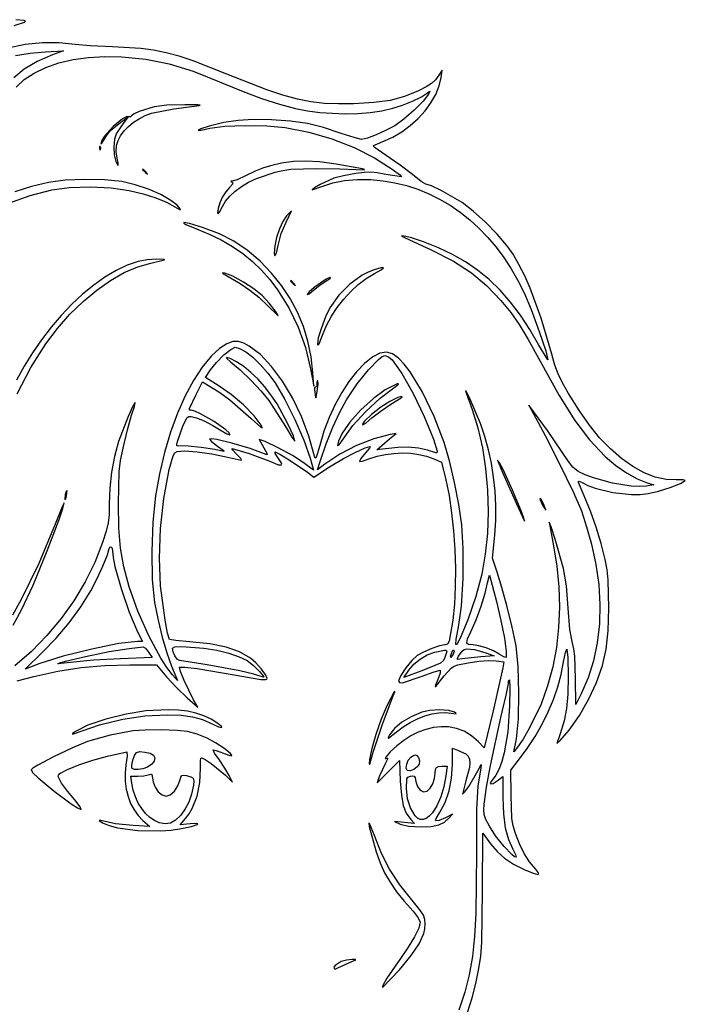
# Model space of a CAD drawing. Extents: x 25 to 612, y 50 to 799.
# Tile 7 of 7: x 471 to 612, y 591 to 799. Entities that reach past the tile are written whole.
import ezdxf

# ---------------------------------------------------------------- set-up
doc = ezdxf.new("R2010")
doc.units = 0

msp = doc.modelspace()

# ---------------------------------------------------------------- linework, layer by layer
at = {"layer": 'Layer 1', "color": 7}
for points in [[(469.51224, 798.089669), (471.668596, 798.804045), (471.888531, 799.002482), (471.628908, 799.148003), (469.836906, 799.33707)], [(565.673597, 588.793717), (566.679428, 591.908016), (567.438865, 594.909041), (568.078413, 598.099821), (568.497337, 600.758885), (568.731053, 603.656075), (568.854525, 614.609832), (568.925081, 626.780673), (570.547859, 624.558171), (571.929206, 622.895154), (573.502375, 621.493412), (575.379816, 620.257036), (577.673975, 619.090112), (579.556928, 618.303528), (580.566755, 618.062646), (580.752514, 618.147878), (580.729914, 618.370776), (580.072865, 619.231223), (578.806172, 620.747066), (577.665156, 622.520878), (576.66966, 624.519586), (575.839529, 626.710117), (575.353357, 628.375339), (575.072237, 629.951265), (574.887029, 634.859289), (574.851751, 640.186237), (576.47453, 642.267627), (578.327923, 644.788474), (579.997349, 647.346528), (581.480739, 649.936001), (582.776027, 652.551105), (583.881145, 655.186054), (584.794027, 657.835058), (585.512606, 660.492331), (586.034814, 663.152084), (586.41405, 665.101183), (586.74037, 665.833197), (586.934397, 664.073717), (587.022592, 660.118194), (586.941012, 656.315908), (586.660995, 653.2743), (586.129623, 650.603109), (585.29398, 647.912075), (584.588424, 645.830685), (585.329258, 646.500963), (587.255205, 648.686533), (589.386205, 651.788223), (591.411371, 655.306632), (593.019818, 658.742359), (594.290921, 662.352271), (595.092389, 665.819968), (595.51021, 669.691155), (595.630375, 674.511536), (595.520132, 680.54404), (595.278148, 682.657401), (594.854264, 684.883209), (594.030196, 688.228537), (592.971311, 691.696234), (591.733832, 695.11763), (590.373983, 698.324051), (589.209816, 701.208011), (589.222631, 701.418438), (589.352029, 701.469287), (589.950649, 701.181553), (591.174624, 700.537388), (592.724366, 699.963917), (596.450584, 699.086933), (600.428156, 698.666356), (602.292092, 698.663393), (603.955936, 698.81794), (606.138199, 699.338288), (608.661113, 700.149677), (610.806995, 701.000754), (611.858163, 701.640164), (611.368684, 701.772456), (609.953162, 701.745998), (607.771313, 701.814968), (605.482803, 702.324223), (603.123187, 703.251023), (600.728017, 704.572631), (598.332848, 706.26631), (595.973231, 708.309322), (593.684722, 710.678929), (591.502873, 713.352394), (589.390614, 716.417153), (587.093148, 720.090454), (585.807162, 722.338311), (584.901514, 724.209137), (584.200919, 726.093192), (583.53009, 728.380737), (581.277823, 736.058619), (578.979254, 742.363975), (577.794002, 745.048464), (576.574851, 747.445631), (575.314359, 749.574082), (574.005084, 751.452418), (571.981571, 753.822094), (569.485116, 756.360442), (566.876212, 758.720196), (564.515356, 760.55409), (560.101221, 763.080863), (558.021484, 764.071397), (556.824795, 764.469926), (555.806149, 765.05201), (553.967293, 766.480761), (551.352326, 768.482776), (548.393401, 770.537708), (545.857809, 772.306007), (545.709532, 772.646107), (546.100344, 772.830765), (549.804513, 774.453543), (551.717162, 775.554666), (553.51695, 776.872829), (555.17039, 778.367105), (556.643996, 779.996568), (557.904282, 781.720288), (558.917761, 783.497338), (559.650947, 785.286791), (560.070353, 787.047718), (560.28202, 788.635219), (559.576464, 787.576885), (558.844449, 786.57257), (558.006601, 785.786537), (556.877712, 785.066649), (555.272572, 784.260772), (552.284432, 783.037073), (549.253297, 782.223479), (545.792214, 781.740614), (541.51423, 781.509103), (538.266881, 781.472172), (535.299825, 781.597298), (532.456793, 781.920861), (529.581514, 782.479243), (526.51772, 783.308822), (523.10914, 784.44598), (514.632546, 787.788552), (507.476665, 790.587625), (504.491144, 791.572509), (501.729691, 792.321749), (499.06415, 792.865937), (496.366363, 793.235665), (490.36142, 793.574111), (485.625375, 793.768139), (482.423915, 794.068), (479.045101, 794.456745), (475.495135, 794.446134), (471.85091, 794.056838), (468.189323, 793.309527)], [(469.750365, 791.71927), (472.86749, 792.255259), (476.073911, 792.551055), (479.954469, 792.727444), (477.661412, 791.880777), (474.394357, 790.460845), (471.633318, 788.829247), (469.460977, 787.038899)], [(469.935574, 785.036883), (471.650543, 786.632446), (473.753293, 788.025023), (476.204963, 789.203453), (478.966691, 790.156574), (481.999617, 790.873223), (485.26488, 791.342239), (488.723621, 791.552459), (492.336977, 791.492721), (497.443438, 790.987807), (502.364691, 789.993414), (507.457924, 788.416938), (513.080323, 786.165773), (517.687383, 784.251401), (521.94387, 782.651222), (525.790253, 781.388387), (529.167, 780.486047), (531.712031, 779.988437), (534.346773, 779.633868), (539.728291, 779.357158), (542.39652, 779.43667), (544.997362, 779.662531), (547.491543, 780.035566), (549.839791, 780.556603), (551.839601, 781.192706), (554.011391, 782.073548), (555.931826, 783.007307), (557.177573, 783.80216), (557.680282, 784.194626), (557.38924, 783.555216), (556.255389, 782.091187), (554.324481, 780.150908), (552.135604, 778.237087), (550.227847, 776.852434), (548.282607, 775.810085), (546.254684, 774.890106), (544.458273, 774.228096), (543.207564, 773.959654), (541.606834, 774.316842), (538.868395, 775.229655), (535.129499, 776.480363), (531.684953, 777.324274), (528.127959, 777.844071), (524.051719, 778.122435), (520.214707, 778.175351), (516.98293, 777.990143), (513.995892, 777.527122), (510.8931, 776.7466), (509.119288, 776.18436), (508.555945, 775.899933), (509.196458, 775.933006), (511.034211, 776.323267), (514.186062, 776.752664), (518.521924, 776.927399), (523.10914, 776.844166), (527.015054, 776.499656), (531.983712, 775.515185), (536.892838, 774.074307), (541.590298, 772.223325), (545.923955, 770.008541), (549.905937, 767.499407), (551.227201, 766.511077), (551.638959, 766.022149), (548.322845, 766.516038), (546.507141, 766.861651), (545.121385, 767.005518), (543.748858, 766.957562), (541.972841, 766.727705), (539.322597, 766.242635), (537.280894, 765.704649), (534.418982, 764.377322), (533.19804, 763.665702), (532.69478, 763.235203), (534.740892, 763.940759), (537.096788, 764.727895), (539.59159, 765.237218), (542.2716, 765.468729), (545.183121, 765.422427), (547.741675, 765.182467), (550.254443, 764.756214), (552.716155, 764.147542), (555.121539, 763.360329), (557.465325, 762.398449), (559.742242, 761.265778), (561.947018, 759.966193), (564.074383, 758.503568), (566.119066, 756.88178), (568.075795, 755.104704), (569.9393, 753.176215), (571.70431, 751.100191), (573.365553, 748.880506), (574.917759, 746.521036), (576.355657, 744.025657), (577.673975, 741.398245), (579.136901, 737.867709), (580.857796, 733.209385), (582.247962, 729.100073), (582.7187, 727.216569), (580.813699, 730.321016), (578.893953, 733.64457), (576.885737, 736.688658), (574.779955, 739.461549), (572.567513, 741.971509), (570.239316, 744.226808), (567.786269, 746.235713), (565.199276, 748.006493), (562.469243, 749.547417), (559.481103, 750.948607), (556.291218, 752.237349), (553.544511, 753.168903), (551.885903, 753.49853), (551.643368, 753.397107), (552.273959, 753.110474), (557.953685, 750.535195), (562.684217, 748.109846), (566.482093, 745.684498), (569.711114, 742.994565), (572.735083, 739.775466), (574.834663, 737.212865), (576.593592, 734.726331), (578.504657, 731.545266), (581.060644, 726.899069), (585.081762, 719.668222), (588.438114, 714.322533), (591.562955, 710.220387), (594.889541, 706.720167), (597.121413, 704.802488), (599.383051, 703.205617), (601.611616, 701.972547), (603.744269, 701.146275), (605.190659, 700.687664), (603.532602, 700.440719), (602.116874, 700.351215), (600.395634, 700.439065), (596.428535, 701.06249), (592.415134, 702.142322), (590.636017, 702.80068), (589.13926, 703.509888), (588.01919, 704.413881), (587.05787, 705.661833), (582.612867, 712.214685), (578.697031, 717.550452), (579.649532, 715.716006), (582.130002, 711.162965), (585.258702, 704.982736), (588.122818, 699.027402), (589.809538, 695.149049), (590.925199, 691.780019), (591.961484, 688.093489), (592.907852, 683.813644), (593.499927, 679.545788), (593.740601, 675.328369), (593.63277, 671.199833), (593.179326, 667.198627), (592.383164, 663.3632), (591.247177, 659.731998), (589.77426, 656.343469), (588.610093, 654.08569), (588.574815, 659.624304), (588.398426, 664.355939), (588.197784, 665.899894), (587.904537, 667.103198), (587.397419, 670.000387), (587.022592, 674.511536), (586.621307, 679.300497), (586.034814, 682.978208), (584.279743, 689.165052), (583.425359, 691.793799), (583.000923, 692.785436), (583.882868, 687.740711), (584.615709, 683.412497), (585.042625, 679.07064), (585.165271, 674.741186), (584.985299, 670.450179), (584.504363, 666.223665), (583.724118, 662.087687), (582.646216, 658.068292), (581.272311, 654.191523), (578.824913, 649.120339), (577.467269, 646.760034), (576.298141, 645.054573), (575.486751, 644.066795), (576.015918, 646.853741), (576.446418, 651.056209), (576.575953, 656.581594), (576.407833, 662.173125), (575.945363, 666.574031), (575.138383, 670.523491), (574.093278, 674.833446), (572.968798, 678.91189), (571.923694, 682.166819), (570.971193, 685.165432), (571.465082, 690.033768), (571.637061, 693.174939), (571.650291, 696.271875), (571.50477, 699.320029), (571.200499, 702.314852), (570.737478, 705.251798), (570.115706, 708.126318), (569.335185, 710.933866), (568.395914, 713.669894), (566.138134, 718.970383), (565.32013, 720.615211), (565.202997, 720.729037), (565.362023, 720.196287), (566.632024, 716.668507), (567.861579, 712.767347), (568.822003, 708.557369), (569.508749, 704.126629), (569.917269, 699.563184), (570.043015, 694.95509), (569.88144, 690.390405), (569.427996, 685.957184), (568.678136, 681.743485), (567.39656, 677.040513), (565.701572, 672.033271), (564.119032, 668.150508), (563.534261, 667.077291), (563.322258, 666.835858), (563.174799, 666.820976), (563.276223, 667.980733), (563.774522, 670.489867), (564.375347, 674.961879), (564.718203, 680.918866), (564.756788, 687.094135), (564.4448, 692.220992), (563.830746, 696.496771), (562.919035, 701.185963), (561.835345, 705.749477), (560.705353, 709.648225), (558.594749, 715.171957), (556.097191, 720.341808), (553.487185, 724.645148), (552.225797, 726.31168), (551.039236, 727.569347), (549.728996, 728.495941), (548.441908, 728.843758), (547.095288, 728.616106), (545.606455, 727.816292), (543.840842, 726.402148), (542.13104, 724.6457), (540.499787, 722.58498), (538.969819, 720.258023), (537.563874, 717.702863), (536.304691, 714.957534), (535.215007, 712.060069), (534.317559, 709.048502), (533.572315, 706.490862), (533.379941, 706.349751), (533.223947, 706.790723), (532.032012, 711.040113), (530.441962, 715.187391), (528.535238, 719.110599), (526.393283, 722.687782), (524.097539, 725.796982), (521.729448, 728.316244), (519.370451, 730.123612), (518.219815, 730.722223), (517.101992, 731.097127), (515.906406, 731.108703), (514.57522, 730.607648), (513.07867, 729.58404), (511.386989, 728.027959), (509.404611, 725.67227), (507.520211, 722.821727), (505.755701, 719.530487), (504.132991, 715.852708), (502.673992, 711.842545), (501.400615, 707.554157), (500.334771, 703.041699), (499.49837, 698.359329), (498.909672, 692.78709), (498.678161, 686.536856), (498.803839, 680.544591), (499.286703, 675.746259), (500.027537, 671.992481), (500.900663, 668.390838), (501.866393, 665.080237), (502.885039, 662.199584), (504.119762, 659.165693), (503.061428, 660.400416), (501.877348, 661.976341), (500.626709, 663.925991), (498.082848, 668.628963), (495.744041, 673.874331), (493.924478, 679.027094), (492.772437, 683.327127), (492.063574, 687.260051), (491.711898, 691.50386), (491.631421, 696.73655), (491.776942, 703.518707), (492.063023, 705.824993), (492.583921, 708.44878), (493.527603, 712.342567), (494.418367, 715.469062), (495.000451, 717.312327), (495.159201, 718.150175), (494.647673, 717.355873), (493.659894, 715.18243), (491.631421, 709.859892), (490.786958, 706.700324), (490.167392, 703.395235), (489.785951, 699.997542), (489.655864, 696.560161), (489.618381, 694.324982), (489.435378, 692.622277), (489.00102, 690.86004), (488.209474, 688.446267), (486.577187, 684.224162), (484.557119, 680.102516), (482.178211, 676.11895), (479.469399, 672.311083), (476.459624, 668.716537), (473.177824, 665.372932), (469.652938, 662.317888)], [(499.18087, 780.874103), (496.045556, 779.877505), (494.969031, 779.365977), (494.418367, 778.933824), (494.167013, 778.726567), (493.8892, 778.757435), (493.334884, 778.754955), (492.51061, 778.340716), (490.480483, 776.693684), (488.655408, 774.649776), (488.087449, 773.739444), (487.891974, 773.042431), (488.086002, 773.165904), (488.491697, 773.818543), (489.128902, 774.860341), (489.911628, 775.802919), (492.12531, 777.628545), (493.712811, 778.722157), (492.725033, 777.55799), (491.172809, 775.264933), (490.783651, 773.985561), (490.626004, 772.332466), (490.706481, 770.646297), (491.031698, 769.267707), (491.383925, 768.539), (491.574094, 768.438678), (491.572441, 768.920441), (491.349198, 769.937985), (491.146351, 771.335868), (491.208087, 772.654376), (491.526483, 773.702305), (492.068535, 774.740727), (492.809851, 775.746902), (493.72604, 776.698093), (494.792711, 777.571563), (495.985473, 778.344574), (497.279934, 778.994389), (498.651703, 779.498269), (503.361289, 780.44636), (508.705876, 781.156325), (508.966601, 781.20814), (508.489799, 781.253339), (505.707263, 781.297437), (501.848754, 781.204832), (499.18087, 780.874103), (499.18087, 780.874103)], [(487.574474, 772.019375), (487.64062, 771.662187), (487.786141, 771.807708), (487.847877, 772.195764), (487.750863, 772.477987), (487.609752, 772.447119), (487.574474, 772.019375), (487.574474, 772.019375)], [(526.168387, 768.879651), (524.154245, 768.440883), (522.384843, 767.909512), (520.602212, 767.192931), (518.548382, 766.198538), (516.797721, 765.400378), (515.761436, 765.104926), (515.448346, 765.118156), (515.69088, 764.89326), (515.846874, 764.716319), (515.827582, 764.483155), (515.196991, 763.729092), (514.419777, 762.846045), (513.715324, 761.744716), (513.143162, 760.524325), (512.762823, 759.284089), (512.64817, 758.402696), (512.771642, 758.186068), (513.120011, 758.624284), (513.680046, 759.707423), (514.344261, 760.8503), (515.243293, 761.944807), (516.363915, 762.982264), (517.692896, 763.953988), (519.217007, 764.851298), (520.923019, 765.665513), (524.827831, 767.009928), (526.457775, 767.379242), (528.21009, 767.60965), (533.576725, 767.786039), (538.550895, 767.733122), (542.043397, 767.574372), (543.753268, 767.472949), (543.810732, 767.547087), (543.392773, 767.689025), (537.810061, 768.703262), (534.284486, 769.167386), (531.354224, 769.347082), (528.741462, 769.248965), (526.168387, 768.879651), (526.168387, 768.879651)], [(496.711424, 767.503817), (497.346424, 766.904094), (497.769758, 766.591004), (497.452258, 767.045205), (496.909862, 767.592011), (496.762687, 767.630596), (496.711424, 767.503817), (496.711424, 767.503817)], [(468.171684, 760.360062), (472.887885, 762.043475), (477.485023, 763.270481), (481.189743, 763.754448), (485.612146, 763.887842), (490.080851, 763.677278), (493.924478, 763.12937), (496.843165, 762.390741), (499.520419, 761.533049), (501.807412, 760.609212), (503.555317, 759.672145), (504.593807, 759.087857), (504.763306, 759.091715), (504.719485, 759.257631), (504.051411, 759.969802), (502.70865, 761.012702), (500.591431, 762.270576), (498.021112, 763.402773), (495.192825, 764.336532), (492.301699, 764.999093), (488.675803, 765.38329), (484.487666, 765.479753), (480.325988, 765.291788), (476.779467, 764.822704), (476.779467, 764.822704)], [(476.779467, 764.822704), (473.198288, 763.964048), (469.660517, 762.821791)], [(527.297277, 757.767144), (526.504077, 756.570455), (525.767102, 754.966969), (525.169033, 753.15843), (524.792553, 751.346584), (524.65971, 749.770108), (524.814601, 749.265194), (525.134858, 749.818615), (525.498109, 751.41714), (526.159568, 753.98801), (527.191443, 756.426588), (528.320333, 758.825478), (527.297277, 757.767144), (527.297277, 757.767144)], [(508.176709, 754.980198), (510.87987, 753.881349), (513.411053, 752.645248), (515.77687, 751.266934), (517.983937, 749.741444), (520.038869, 748.06382), (521.94828, 746.229099), (523.718785, 744.23232), (525.356998, 742.068523), (527.782898, 738.210014), (529.762313, 734.113379), (531.285322, 729.805078), (532.342002, 725.311568), (533.047558, 721.607399), (532.835891, 724.429623), (532.466783, 727.861698), (531.807874, 731.149493), (530.857096, 734.297554), (529.612382, 737.31043), (528.071666, 740.192667), (526.232879, 742.948814), (524.093956, 745.583418), (521.652829, 748.101027), (518.902263, 750.485586), (516.105395, 752.387279), (513.030714, 753.945015), (509.44671, 755.297698), (506.70331, 756.096409), (505.491186, 756.289886), (505.499661, 756.168963), (505.939325, 755.907894), (508.176709, 754.980198), (508.176709, 754.980198)], [(495.829479, 748.065749), (493.49707, 747.263325), (491.130297, 746.142627), (488.749364, 744.728509), (486.374477, 743.045828), (484.025842, 741.119442), (481.723664, 738.974205), (479.488149, 736.634975), (477.339502, 734.126608), (475.297929, 731.473961), (473.383634, 728.701889), (471.616825, 725.835249), (470.017705, 722.898897)], [(470.116373, 719.997849), (473.027342, 725.602059), (476.179744, 730.56796), (478.674409, 733.838254), (481.340225, 736.853472), (484.133372, 739.580129), (487.010029, 741.984738), (489.926373, 744.033813), (492.838583, 745.693868), (495.702837, 746.931416), (498.475314, 747.712971), (501.354864, 748.396478), (501.344047, 748.462969), (501.059964, 748.501761), (499.710037, 748.52436), (497.703612, 748.387659), (495.829479, 748.065749), (495.829479, 748.065749)], [(514.879491, 744.890747), (517.411776, 743.41404), (519.500883, 741.993558), (521.378323, 740.460627), (523.275607, 738.646576), (525.396685, 736.604874), (525.485638, 736.58124), (525.423695, 736.736614), (524.898386, 737.552965), (523.593108, 739.206611), (522.076162, 740.8338), (520.355267, 742.237746), (518.125049, 743.704531), (515.89483, 744.926576), (514.173935, 745.596303), (513.748397, 745.664654), (513.706504, 745.587484), (514.879491, 744.890747), (514.879491, 744.890747)], [(545.853399, 746.301859), (544.593596, 745.818787), (543.295759, 745.129423), (540.71166, 743.24592), (538.352457, 740.879551), (536.469505, 738.258521), (535.545116, 736.351315), (534.657108, 734.007546), (534.013839, 731.848985), (533.82367, 730.497405), (533.935015, 730.343615), (534.158809, 730.616467), (534.917281, 732.402406), (535.782414, 734.460921), (536.831102, 736.441714), (538.045154, 738.323288), (539.406381, 740.084147), (540.896593, 741.702791), (542.497599, 743.157725), (544.191209, 744.42745), (545.959233, 745.49047), (547.361525, 746.311781), (547.811317, 746.716373), (547.308609, 746.710861), (545.853399, 746.301859), (545.853399, 746.301859)], [(528.108666, 743.867691), (528.743666, 743.267968), (529.167, 742.954878), (528.8495, 743.409079), (528.307104, 743.955885), (528.159929, 743.99447), (528.108666, 743.867691), (528.108666, 743.867691)], [(535.693393, 744.291024), (533.162211, 742.527134), (532.081828, 741.612116), (531.636446, 741.080745), (532.04655, 741.221856), (533.01228, 741.997967), (534.326378, 743.060711), (535.481726, 743.832413), (536.575338, 744.537969), (536.551636, 744.668056), (536.438637, 744.67908), (535.693393, 744.291024), (535.693393, 744.291024)], [(518.618938, 728.909904), (520.119898, 727.760068), (521.710155, 726.219971), (523.307027, 724.375604), (524.827831, 722.312955), (526.913631, 718.803916), (529.052347, 714.5342), (530.939709, 710.15865), (532.271446, 706.332112), (532.977002, 703.827388), (530.825057, 705.450167), (528.555151, 706.87561), (525.498109, 708.545794), (522.758567, 709.885248), (521.441162, 710.318503), (522.42894, 708.519335), (523.178593, 707.289022), (523.173081, 707.095545), (522.922829, 707.143501), (519.535609, 708.379326), (515.69529, 709.515933), (512.470128, 710.268894), (511.42206, 710.412623), (510.928377, 710.353781), (511.356121, 709.868711), (512.65699, 708.907391), (513.812338, 708.025446), (514.036131, 707.806062), (513.962268, 707.778501), (512.048448, 708.193567), (509.182126, 708.611939), (506.421638, 708.904635), (504.825318, 708.942669), (504.274102, 708.863294), (504.013929, 708.942669), (503.99188, 709.260169), (504.15504, 709.895169), (505.283929, 713.140727), (506.135006, 714.891388), (506.519204, 715.15983), (507.012542, 715.186839), (508.173953, 714.902412), (509.795078, 714.234339), (511.621255, 713.301682), (513.397823, 712.223504), (514.636956, 711.500309), (515.267547, 711.306281), (515.135737, 711.691168), (514.424738, 712.354694), (511.911746, 714.110866), (509.021723, 715.761206), (507.839434, 716.29244), (507.047819, 716.492118), (506.705514, 716.54724), (506.690632, 716.906632), (508.00032, 719.702398), (509.44671, 722.524622), (511.104766, 721.572121), (513.100718, 720.294955), (515.245498, 718.71021), (519.783105, 714.763506), (521.913002, 712.836456), (522.12963, 712.803934), (521.899773, 713.317116), (520.431335, 715.287161), (518.142688, 717.621008), (515.510082, 719.87548), (513.009768, 721.607399), (510.116988, 723.441845), (511.140044, 725.064623), (512.427684, 726.66811), (513.979907, 728.235216), (515.426297, 729.42529), (516.396436, 729.897682), (517.309249, 729.60223), (518.618938, 728.909904), (518.618938, 728.909904)], [(515.408658, 726.793236), (517.450361, 725.058009), (519.730188, 722.859761), (521.877725, 720.582138), (523.522552, 718.608786), (527.050332, 713.034894), (528.412937, 710.768295), (529.061167, 709.930447), (528.726027, 711.046108), (527.650055, 713.458227), (525.271008, 717.833226), (523.973998, 719.777845), (522.614149, 721.550073), (521.198076, 723.142052), (519.732393, 724.545929), (518.223716, 725.75385), (516.678659, 726.757958), (515.299517, 727.477845), (514.588449, 727.728097), (514.502046, 727.675043), (514.604986, 727.502099), (515.408658, 726.793236), (515.408658, 726.793236)], [(549.69868, 727.181291), (551.754714, 724.313868), (554.134863, 720.090454), (556.475324, 715.205581), (558.412296, 710.353781), (559.214866, 707.840238), (559.186203, 707.476435), (558.906185, 707.496279), (557.202929, 708.069543), (555.228475, 708.457599), (553.082041, 708.647217), (550.862847, 708.625169), (546.982289, 708.201835), (546.457532, 708.082772), (547.017567, 708.625169), (549.134235, 710.424336), (550.510069, 711.588504), (549.275346, 711.376837), (545.814263, 710.459614), (542.144821, 709.013224), (538.574597, 707.169959), (535.411171, 705.062111), (533.858947, 703.862666), (534.493948, 705.8735), (535.711032, 709.413407), (537.113324, 712.920241), (538.581763, 716.122804), (539.997285, 718.749897), (542.233015, 722.091366), (544.627496, 725.108721), (546.744164, 727.292637), (547.561892, 727.912892), (548.146456, 728.133792), (548.869651, 727.855979), (549.69868, 727.181291), (549.69868, 727.181291)], [(533.717836, 722.454066), (533.717836, 721.713232), (533.642871, 721.505975), (533.435614, 721.43101), (533.237176, 721.250211), (533.223947, 720.831287), (533.400336, 719.314342), (533.465931, 719.134646), (533.554676, 719.305523), (533.788392, 720.513787), (533.964781, 722.052781), (533.929503, 722.771566), (533.783982, 722.758337), (533.717836, 722.454066), (533.717836, 722.454066)], [(548.217012, 720.831287), (545.688035, 719.030466), (543.039995, 716.611181), (540.696226, 714.000072), (539.080062, 711.623782), (538.30395, 709.951945), (538.083464, 709.097009), (538.177446, 709.016187), (538.405374, 709.18796), (539.256451, 710.353781), (541.36926, 713.24656), (544.067461, 716.218715), (547.129464, 719.045349), (550.33368, 721.501566), (551.010022, 722.05664), (550.981703, 722.129745), (550.743784, 722.07924), (548.217012, 720.831287), (548.217012, 720.831287)], [(549.169513, 718.361841), (547.278843, 717.153577), (545.315413, 715.601354), (543.841462, 714.194651), (543.463742, 713.698833), (543.419231, 713.422949), (544.07628, 713.762498), (545.394788, 714.869339), (547.321838, 716.381875), (549.381179, 717.762119), (551.590452, 719.124724), (551.797157, 719.334737), (551.709514, 719.455453), (550.902535, 719.212918), (549.169513, 718.361841), (549.169513, 718.361841)], [(470.129602, 659.111123), (473.639743, 660.01236), (478.736282, 661.147864), (483.693916, 661.926181), (488.730924, 662.373768), (494.065589, 662.517084), (499.710037, 662.517084), (501.826705, 659.977082), (503.98747, 657.631109), (506.201152, 655.496802), (508.458931, 653.521245), (507.541709, 655.108746), (505.570562, 659.200971), (504.798308, 661.121406), (504.578373, 662.023195), (505.69679, 662.022644), (508.339869, 661.701285), (516.149492, 660.400416), (521.842447, 659.417047), (522.89141, 659.393345), (523.106867, 659.479679), (523.169774, 659.624304), (522.806523, 660.440655), (521.904183, 661.657188), (520.743874, 662.933252), (519.606716, 663.928196), (517.310903, 665.252767), (514.495845, 666.243302), (510.999484, 666.949409), (506.659764, 667.420698), (503.806672, 667.680872), (502.461705, 667.914587), (502.044986, 669.213251), (501.509205, 672.006812), (500.556704, 679.274039), (500.307555, 685.111964), (500.547885, 691.396373), (501.251236, 697.79323), (502.39115, 703.968499), (503.211359, 706.861279), (503.591697, 707.441157), (504.084484, 707.743224), (505.660961, 707.899218), (508.282542, 707.721175), (511.406833, 707.271934), (514.491435, 706.614334), (517.666437, 705.908778), (517.711637, 706.007446), (517.551784, 706.274785), (516.749214, 707.143501), (515.898137, 708.012217), (515.7223, 708.279556), (515.761436, 708.378224), (519.337723, 707.337529), (524.051719, 705.556), (525.521811, 704.965648), (526.208075, 704.90777), (526.272773, 705.087811), (526.160119, 705.412133), (525.427553, 706.508501), (524.889567, 707.328709), (524.827831, 707.672668), (525.867974, 707.184291), (527.830853, 706.014611), (531.707002, 703.404054), (533.047558, 702.310442), (536.398949, 704.497666), (539.375513, 706.296834), (541.796452, 707.566835), (543.974305, 708.517682), (544.931767, 708.823606), (545.017963, 708.731622), (544.877197, 708.474687), (544.018954, 707.461001), (543.035585, 706.239507), (542.713675, 705.626556), (543.392773, 705.736799), (544.759788, 706.191), (546.478065, 706.736566), (548.253392, 707.129169), (550.056832, 707.367984), (551.859445, 707.452182), (553.632292, 707.380937), (555.346435, 707.153423), (556.972934, 706.768812), (558.482852, 706.226278), (560.176186, 705.485444), (561.058131, 701.745998), (561.745428, 698.410523), (562.296713, 694.767057), (562.708264, 690.914404), (562.976362, 686.95137), (563.097285, 682.976761), (563.067312, 679.089382), (562.882724, 675.388038), (562.539799, 671.971534), (561.794555, 667.561809), (561.433509, 666.891531), (560.91702, 666.75042), (559.752853, 666.522217), (558.059518, 665.95667), (556.313267, 665.232372), (554.99035, 664.527919), (553.866972, 663.461316), (552.565001, 661.842396), (551.487926, 660.216861), (551.039236, 659.130415), (551.202947, 658.742911), (551.872674, 658.72913), (555.801739, 660.047638), (558.562227, 661.048646), (559.893964, 661.388194), (559.849867, 660.753194), (559.329519, 659.37736), (558.840591, 658.194451), (558.80552, 657.947369), (558.910595, 657.93097), (560.740631, 660.188749), (562.160562, 661.811528), (562.834148, 662.222735), (563.633411, 662.481806), (565.793625, 662.946481), (568.056365, 663.262328), (570.127282, 663.39958), (571.712027, 663.328473), (573.334806, 663.116807), (573.123139, 661.846806), (571.077026, 652.745133), (569.207303, 644.913462), (567.97258, 646.183463), (566.49422, 647.468346), (564.956328, 648.419193), (563.339061, 649.045925), (561.622576, 649.358465), (560.042999, 649.392916), (558.438203, 649.210739), (556.825967, 648.820203), (555.224065, 648.229575), (553.650276, 647.447124), (552.122375, 646.481119), (550.658139, 645.339827), (549.275346, 644.031517), (548.336075, 642.929086), (548.198822, 642.652375), (548.322845, 642.620405), (548.639243, 642.714663), (548.73736, 642.633634), (548.25229, 641.667904), (547.017567, 638.951514), (546.4884, 637.469846), (548.852012, 639.833459), (551.215625, 642.232349), (551.392014, 637.822624), (551.6351, 634.843855), (552.040244, 632.672065), (552.676898, 631.055901), (553.614515, 629.744008), (554.390627, 628.897341), (552.273959, 629.109007), (550.157291, 629.320674), (551.392014, 628.756229), (553.107397, 628.324076), (555.801739, 628.156507), (557.979041, 628.245804), (559.567644, 628.553382), (560.772602, 629.138773), (561.798965, 630.061508), (562.504521, 630.872897), (561.022853, 630.096786), (559.613395, 629.4684), (558.954692, 629.408869), (558.893439, 629.604826), (559.003751, 629.957879), (559.717575, 631.15512), (560.92143, 633.343997), (561.781326, 635.780921), (562.297264, 638.462585), (562.469243, 641.385682), (562.469243, 644.807628), (563.527577, 644.419573), (565.277136, 643.613695), (565.795967, 643.116085), (566.094037, 642.496932), (566.183747, 641.712415), (566.077501, 640.718711), (565.326745, 637.928457), (564.585911, 635.070956), (565.053342, 635.48106), (565.944106, 636.737832), (567.831469, 640.045125), (568.523796, 641.390092), (568.580571, 641.260556), (568.501747, 640.644848), (567.866747, 636.76429), (567.575705, 631.895954), (567.549246, 622.476781), (567.441759, 609.772914), (567.174075, 604.887146), (566.715808, 600.644233), (566.030992, 596.793233), (565.083659, 593.083208), (563.837843, 589.263215)], [(573.158417, 703.192387), (576.015918, 696.665994), (577.744531, 692.997103), (577.621954, 693.653188), (577.074804, 695.163381), (575.217758, 699.585232), (573.195348, 703.940938), (572.441492, 705.368449), (572.029527, 705.908778), (573.158417, 703.192387), (573.158417, 703.192387)], [(480.342525, 698.641551), (480.236691, 697.547939), (480.430719, 697.728738), (480.624747, 698.359329), (480.730581, 699.452941), (480.536553, 699.272142), (480.342525, 698.641551), (480.342525, 698.641551)], [(581.025366, 697.653773), (581.580991, 696.344084), (582.295367, 695.325438), (581.872033, 696.489605), (581.197345, 697.69346), (581.0634, 697.814177), (581.025366, 697.653773), (581.025366, 697.653773)], [(469.263849, 670.942897), (471.064463, 674.158758), (473.49808, 679.41956), (476.510474, 686.691196), (479.066461, 693.36752), (479.849807, 695.668019), (480.130858, 696.842383), (479.962186, 696.623), (479.548774, 695.695855), (478.225857, 692.326825), (474.743276, 684.024415), (470.976269, 676.36362), (469.11633, 673.019809)], [(490.36142, 686.611821), (490.497708, 685.261688), (490.876255, 683.397683), (492.178227, 678.705184), (493.903532, 673.688571), (495.688368, 669.502088), (496.711424, 667.455976), (495.688368, 667.455976), (491.697567, 667.005633), (485.960514, 665.864065), (479.892733, 664.345466), (474.909744, 662.764029), (471.805297, 661.599861), (475.438911, 665.127641), (478.437524, 668.204527), (481.171553, 671.433548), (483.614541, 674.781632), (485.740028, 678.215705), (487.05137, 680.712712), (488.319717, 683.454458), (489.277179, 685.825788), (489.655864, 687.211544), (489.766107, 687.454079), (490.008642, 687.564322), (490.264406, 687.286509), (490.36142, 686.611821), (490.36142, 686.611821)], [(571.782582, 675.922648), (572.737839, 671.88775), (573.471507, 668.143893), (573.88106, 665.326079), (573.863973, 664.069307), (573.361264, 664.214828), (572.382305, 664.810141), (571.140416, 665.48538), (569.590949, 666.11101), (568.061326, 666.571275), (566.878968, 666.75042), (565.908277, 666.838063), (565.641834, 666.979243), (565.516363, 667.213441), (565.67346, 668.045226), (566.349801, 669.502088), (567.472076, 672.026105), (568.554664, 674.93046), (569.425584, 677.722367), (569.912859, 679.909039), (570.300915, 681.49654), (571.782582, 675.922648), (571.782582, 675.922648)], [(498.016703, 665.198197), (498.757536, 664.034029), (492.019477, 663.787085), (486.304473, 663.500453), (482.071137, 663.081529), (478.790302, 662.693473), (479.16127, 662.916991), (480.395441, 663.290991), (484.5935, 664.298613), (489.664683, 665.332693), (493.8892, 666.009586), (496.887813, 666.362364), (497.372883, 666.031635), (498.016703, 665.198197), (498.016703, 665.198197)], [(509.76421, 666.044864), (512.481703, 665.596726), (515.047061, 664.973301), (517.25523, 664.224199), (518.90116, 663.399029), (520.238961, 662.361641), (521.560224, 661.105972), (522.398623, 660.114886), (522.491021, 659.869458), (522.287829, 659.871249), (520.30676, 660.502942), (517.393034, 661.220625), (510.434488, 662.517084), (504.578373, 663.434307), (504.07346, 663.7485), (503.581776, 664.413266), (503.209154, 665.250011), (503.061428, 666.080142), (503.597761, 666.312755), (505.050214, 666.380003), (509.76421, 666.044864), (509.76421, 666.044864)], [(561.269798, 665.374586), (560.881742, 664.034029), (560.567549, 663.402336), (559.902783, 662.869862), (556.330906, 661.388194), (552.132848, 659.800693), (553.191182, 661.352917), (554.274872, 662.643312), (555.590072, 663.738578), (557.090481, 664.602333), (558.729796, 665.198197), (560.75386, 665.643579), (561.155696, 665.600033), (561.269798, 665.374586), (561.269798, 665.374586)], [(562.610354, 664.810141), (562.116465, 664.034029), (562.081187, 664.382398), (562.231118, 664.942433), (562.473653, 665.46278), (562.716188, 665.692086), (562.808792, 665.436322), (562.610354, 664.810141), (562.610354, 664.810141)], [(569.560081, 665.057086), (571.323971, 664.457363), (568.501747, 664.245696), (564.515356, 663.751807), (563.545216, 663.654793), (563.533089, 663.880791), (563.739244, 664.35153), (564.509843, 665.429156), (564.973278, 665.731291), (565.538412, 665.881704), (567.122606, 665.745554), (569.560081, 665.057086), (569.560081, 665.057086)], [(574.569529, 653.803467), (574.184229, 648.274223), (573.445049, 643.833079), (572.939653, 642.009176), (572.342066, 640.443654), (571.651049, 639.131968), (570.86536, 638.069569), (570.485021, 637.491343), (570.600776, 637.253769), (571.113407, 637.379998), (571.923694, 637.89318), (573.123139, 638.810402), (573.123139, 634.330122), (573.270313, 630.880063), (573.665535, 627.94925), (574.318725, 625.474843), (575.239807, 623.394004), (575.804252, 622.256295), (575.945363, 621.700669), (575.639163, 621.78156), (575.063418, 622.255192), (573.414181, 624.020185), (571.619423, 626.274657), (570.300915, 628.297618), (569.564491, 629.740149), (569.198484, 630.762654), (569.110289, 631.725628), (569.207303, 632.989565), (569.698987, 636.595067), (570.521401, 641.196064), (572.735083, 651.334021), (573.859563, 656.070066), (574.322584, 658.530693), (574.38873, 659.095137), (574.534251, 659.342082), (574.644494, 657.710484), (574.569529, 653.803467), (574.569529, 653.803467)], [(548.605068, 653.979856), (547.336721, 650.9614), (546.210587, 647.744505), (545.355652, 644.752507), (544.900899, 642.408738), (544.82869, 641.530652), (544.845708, 641.382443), (544.905309, 641.443008), (545.67701, 643.996239), (547.537914, 649.728881), (549.769235, 655.567357), (550.232256, 656.79271), (550.225642, 656.934717), (550.086735, 656.797671), (548.605068, 653.979856), (548.605068, 653.979856)], [(497.41698, 652.745133), (493.284516, 652.072099), (488.963537, 650.985653), (485.138652, 649.694155), (482.494471, 648.405964), (481.899158, 647.929714), (481.884275, 647.840417), (482.071137, 647.876797), (487.630698, 649.760852), (492.575102, 651.016521), (497.241693, 651.716565), (501.967816, 651.933744), (504.926742, 651.837832), (507.330042, 651.51041), (509.468758, 650.891946), (511.633933, 649.922909), (512.826213, 649.384923), (513.44633, 649.243812), (513.520124, 649.31795), (513.424833, 649.486347), (512.692267, 650.099298), (511.280604, 650.972631), (509.739957, 651.688453), (508.06371, 652.248006), (506.245249, 652.652529), (504.277961, 652.903263), (502.15523, 653.001449), (497.41698, 652.745133), (497.41698, 652.745133)], [(555.94285, 652.462911), (553.703261, 651.494976), (551.758021, 650.328604), (550.203042, 649.02994), (549.134235, 647.66513), (548.828861, 647.103993), (548.805572, 646.986722), (548.88729, 646.986033), (550.545347, 648.264853), (551.993321, 649.336209), (553.510336, 650.267419), (555.062903, 651.04732), (556.617538, 651.664751), (558.140754, 652.108548), (559.599063, 652.367551), (560.958981, 652.430596), (562.187021, 652.286522), (563.227716, 652.114543), (563.208975, 652.231952), (562.892577, 652.498189), (561.682659, 652.854825), (559.748443, 652.970029), (557.648863, 652.840494), (555.94285, 652.462911), (555.94285, 652.462911)], [(494.771145, 648.511797), (489.867531, 647.590165), (485.06975, 646.21874), (481.84128, 644.880389), (477.868669, 642.999641), (474.497986, 641.237956), (473.459013, 640.608468), (473.075298, 640.256792), (473.48678, 639.641291), (474.581219, 638.567316), (477.978912, 635.710366), (481.588272, 633.01878), (482.947294, 632.151511), (483.729194, 631.825398), (483.46461, 632.425121), (482.353359, 633.87151), (480.801136, 635.745644), (479.566413, 637.434568), (478.807941, 638.810402), (478.881803, 639.141132), (479.213635, 639.445403), (480.779639, 640.287109), (483.248534, 641.284258), (486.213522, 642.288022), (489.267808, 643.149572), (493.430589, 644.031517), (493.443818, 643.17162), (493.218922, 641.279848), (493.05087, 639.530635), (493.071747, 637.816561), (493.275352, 636.159538), (493.655485, 634.581476), (494.205942, 633.104287), (494.920524, 631.749881), (495.79303, 630.54017), (496.817257, 629.497063), (498.298925, 628.191785), (494.771145, 628.438729), (491.00083, 628.795917), (487.891974, 629.497063), (487.499508, 629.519112), (488.244752, 629.038452), (489.633195, 628.454301), (491.408178, 627.976811), (495.745694, 627.371576), (500.513158, 627.282279), (502.825577, 627.449711), (504.966429, 627.768451), (507.148141, 628.261238), (508.291362, 628.668035), (508.421862, 628.808181), (508.230728, 628.889624), (506.800875, 628.826785), (504.684207, 628.57984), (505.848374, 629.920397), (506.611257, 630.901974), (507.281535, 632.031553), (508.31782, 634.638803), (508.904314, 637.550323), (508.988098, 640.574292), (509.010147, 642.2103), (509.112122, 642.623161), (509.270321, 642.761516), (510.038715, 642.431338), (511.316433, 641.5753), (514.315046, 639.092625), (515.831992, 637.646235), (515.126436, 639.057347), (514.209213, 640.627209), (512.97449, 642.408738), (512.00876, 643.788982), (511.704489, 644.45485), (512.33508, 644.353427), (513.680046, 643.855128), (514.998554, 643.352419), (515.655603, 643.220127), (515.613572, 643.430003), (515.286288, 643.794494), (513.997546, 644.825267), (512.232554, 645.988332), (510.434488, 646.959574), (508.286952, 647.82829), (506.271708, 648.405964), (504.038182, 648.601094), (500.706635, 648.697006), (497.282483, 648.673855), (494.771145, 648.511797), (494.771145, 648.511797)], [(499.075037, 643.361239), (499.367181, 642.785769), (499.216148, 642.117696), (498.668239, 641.436394), (497.769758, 640.821237), (496.815053, 640.480035), (495.794201, 640.314119), (494.9321, 640.340026), (494.453645, 640.574292), (494.434352, 641.226932), (494.669721, 642.276446), (495.043997, 643.312732), (495.441423, 643.925683), (496.162964, 644.100419), (497.245001, 644.027107), (498.333652, 643.761972), (499.075037, 643.361239), (499.075037, 643.361239)], [(555.237294, 642.832072), (555.444551, 642.152974), (555.413683, 641.42096), (555.006886, 640.849349), (554.275974, 640.340577), (553.478916, 640.036857), (552.873682, 640.080403), (552.657054, 640.586419), (552.754619, 641.429779), (553.096924, 642.312826), (553.614515, 642.937905), (554.225262, 643.313283), (554.637572, 643.427384), (554.944047, 643.270288), (555.237294, 642.832072), (555.237294, 642.832072)], [(499.004481, 637.681513), (499.379308, 636.582389), (500.045176, 635.608942), (500.869795, 634.913308), (501.720872, 634.647622), (502.575256, 634.957405), (503.475942, 635.750053), (504.231108, 636.820514), (504.648929, 637.963735), (504.819255, 638.684725), (505.032575, 639.048528), (505.398031, 639.134517), (506.024763, 639.022069), (506.97561, 638.776778), (507.466743, 638.462034), (507.607303, 637.915779), (507.506431, 636.975957), (507.10239, 635.081429), (506.523062, 633.408489), (505.765141, 631.940602), (504.825318, 630.661231), (503.687609, 629.564312), (502.629275, 628.950257), (501.531253, 628.785995), (500.274482, 629.038452), (499.240126, 629.484523), (498.263647, 630.146395), (497.359929, 631.001744), (496.543854, 632.028245), (495.830306, 633.203575), (495.234166, 634.505408), (494.770318, 635.911422), (494.453645, 637.39929), (494.241978, 638.880958), (495.723646, 638.916236), (497.006876, 639.00443), (497.946147, 639.198458), (498.466495, 639.352799), (498.722259, 639.269014), (499.004481, 637.681513), (499.004481, 637.681513)], [(561.093409, 638.986791), (560.666217, 636.671135), (560.004207, 634.484462), (559.163603, 632.582217), (558.200629, 631.119842), (557.514366, 630.418696), (556.857868, 629.955675), (556.231136, 629.730779), (555.634169, 629.744008), (555.066969, 629.995362), (554.529533, 630.484842), (553.54396, 632.178176), (552.961876, 634.096406), (552.697293, 636.305679), (552.763438, 638.347381), (553.029676, 638.691891), (553.54396, 638.880958), (554.068166, 638.992855), (554.377398, 638.903007), (554.560953, 638.528731), (554.708127, 637.787346), (555.043266, 636.708617), (555.616531, 635.95731), (556.335316, 635.609493), (557.107018, 635.741234), (557.728789, 636.326074), (558.271185, 637.271408), (558.654831, 638.395337), (558.800352, 639.515958), (558.85382, 640.283251), (559.069345, 640.733042), (559.52961, 640.944709), (560.317297, 640.997626), (561.340354, 640.997626), (561.093409, 638.986791), (561.093409, 638.986791)], [(544.830343, 628.227062), (546.255236, 622.826252), (547.099353, 620.531403), (548.080311, 618.411015), (549.234901, 616.393152), (550.599917, 614.405882), (552.212154, 612.377271), (554.108405, 610.235384), (555.171148, 608.877189), (555.62535, 607.942327), (555.301786, 606.661302), (554.412676, 604.811423), (553.080387, 602.604355), (551.427292, 600.251767), (548.560971, 596.093396), (547.756196, 594.640943), (547.603509, 594.226222), (547.652567, 594.078152), (551.215625, 597.852877), (553.70712, 600.85149), (555.404864, 603.373852), (556.375003, 605.552256), (556.607892, 606.553815), (556.683684, 607.518994), (556.618641, 608.531577), (556.295628, 609.428405), (555.522824, 610.569972), (554.108405, 612.316775), (551.301615, 615.888652), (549.143054, 619.169487), (547.421057, 622.516469), (545.923955, 626.286783), (544.900899, 628.831195), (544.733329, 628.950809), (544.830343, 628.227062), (544.830343, 628.227062)], [(538.833117, 599.581489), (537.558707, 598.75687), (537.329952, 598.37598), (537.422005, 598.064543), (537.708637, 598.038085), (538.127561, 598.27621), (540.491174, 599.334544), (541.964022, 599.938677), (541.820706, 600.024115), (541.161452, 600.0401), (539.970826, 599.903399), (538.833117, 599.581489), (538.833117, 599.581489)]]:
    msp.add_lwpolyline(points, dxfattribs=at)

doc.saveas('drawing.dxf')
